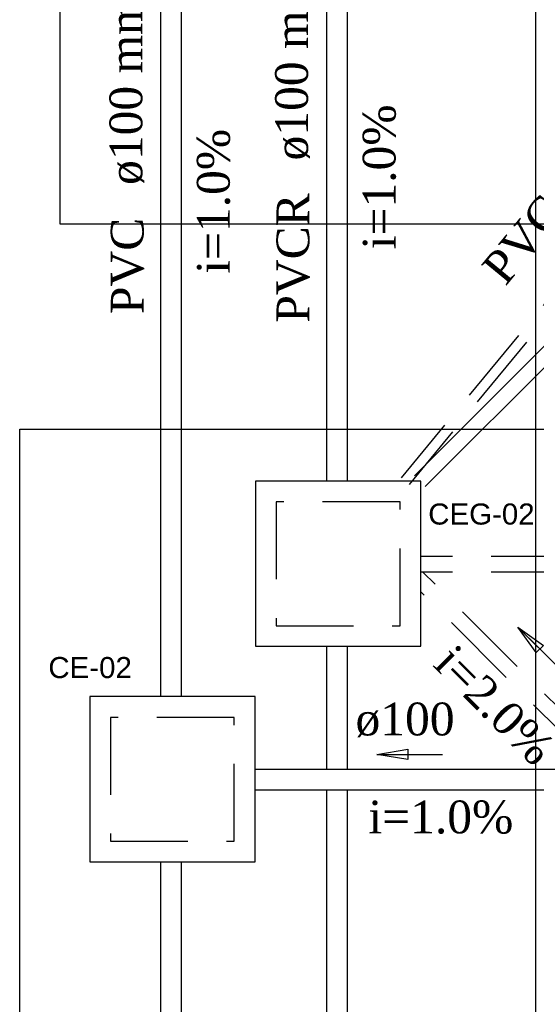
# Model space of a CAD drawing. Header units: millimetres. Extents: x 335 to 739279, y -1 to 84.
# Tile 15 of 244: x 349 to 352.34, y 27.61 to 33.97. Entities that reach past the tile are written whole.
import ezdxf

# ---------------------------------------------------------------- set-up
doc = ezdxf.new("R2010")
doc.units = ezdxf.units.MM
doc.header["$MEASUREMENT"] = 0
doc.linetypes.add('Dashed', pattern=[0.75, 0.5, -0.25])
for name, color, linetype, lineweight in [('Simbolos', 1, 'Continuous', 30), ('Simbolos_int', 1, 'Continuous', 30), ('TQ-Sentido tubo', 7, 'Continuous', 20), ('TQ-Seção tubo', 1, 'Continuous', 30), ('TQ-Textos tubo', 7, 'Continuous', 20)]:
    doc.layers.add(name, color=color, linetype=linetype, lineweight=lineweight)
doc.styles.add('Arial', font='arial.ttf')
doc.styles.add('TimesNewRoman', font='times.ttf')
doc.dimstyles.get("Standard").update_dxf_attribs({"dimtxt": 0.18, "dimasz": 0.18, "dimexe": 0.18, "dimexo": 0.0625, "dimgap": 0.09, "dimtad": 0, "dimtih": 1, "dimtoh": 1, "dimdec": 4, "dimzin": 0, "dimdsep": 46, "dimtxsty": 'Standard', "dimcen": 0.09, "dimadec": 0, "dimazin": 0, "dimtfac": 1, "dimtdec": 4, "dimtofl": 0, "dimtmove": 0, "dimatfit": 3, "dimfxl": 0, "dimtolj": 1, "dimtzin": 0, "dimarcsym": 0})

msp = doc.modelspace()

# ---------------------------------------------------------------- linework, layer by layer
at = {"color": 7}
msp.add_line((352.3298, 37.1039), (352.3298, 23.4719), dxfattribs=at)
at = {"color": 3}
for points in [[(362.7184, 32.6495), (349.2607, 32.6495), (349.2607, 38.3474), (362.7184, 38.3474)], [(365.3852, 27.2475), (348.9989, 27.2475), (348.9989, 31.3252), (365.3852, 31.3252)]]:
    msp.add_lwpolyline(points, close=True, dxfattribs=at)
at = {"layer": 'Simbolos', "color": 5, "linetype": 'Continuous'}
msp.add_lwpolyline([(350.5223, 29.9233), (351.5893, 29.9233), (351.5893, 30.9903), (350.5223, 30.9903), (350.5223, 29.9233)], close=True, dxfattribs=at)
at = {"layer": 'Simbolos', "linetype": 'Continuous'}
msp.add_lwpolyline([(349.4519, 28.5312), (350.5189, 28.5312), (350.5189, 29.5982), (349.4519, 29.5982), (349.4519, 28.5312)], close=True, dxfattribs=at)
at = {"layer": 'Simbolos_int', "color": 5, "linetype": 'Dashed'}
msp.add_lwpolyline([(350.6553, 30.0563), (351.4553, 30.0563), (351.4553, 30.8563), (350.6553, 30.8563), (350.6553, 30.0563)], close=True, dxfattribs=at)
at = {"layer": 'Simbolos_int', "linetype": 'Dashed'}
msp.add_lwpolyline([(349.5849, 28.6642), (350.3849, 28.6642), (350.3849, 29.4642), (349.5849, 29.4642), (349.5849, 28.6642)], close=True, dxfattribs=at)
at = {"layer": 'TQ-Seção tubo'}
for p, q in [((349.909, 36.0039), (349.9092, 29.5982)), ((350.0424, 36.0039), (350.0425, 29.5982)), ((352.7359, 29.1278), (350.5189, 29.1278)), ((352.8692, 28.9945), (350.5189, 28.9945)), ((349.9092, 28.5312), (349.9091, 20.2568)), ((350.0425, 28.5312), (350.0424, 20.2568))]:
    msp.add_line(p, q, dxfattribs=at)
at = {"layer": 'TQ-Seção tubo', "color": 5}
for p, q in [((350.9795, 34.9284), (350.9796, 30.9903)), ((351.1128, 34.9284), (351.1129, 30.9903)), ((352.7139, 32.1917), (351.5479, 31.0257)), ((352.7846, 32.1209), (351.6186, 30.955)), ((350.9796, 29.9233), (350.9796, 29.1278)), ((351.1129, 29.9233), (351.1129, 29.1278)), ((350.9796, 28.9945), (350.9795, 21.3212)), ((351.1129, 28.9945), (351.1128, 21.3212))]:
    msp.add_line(p, q, dxfattribs=at)
at = {"layer": 'TQ-Seção tubo', "linetype": 'Dashed'}
for p, q in [((353.6508, 33.6676), (351.4629, 31.0115)), ((353.7022, 33.6252), (351.5143, 30.9691)), ((354.7932, 30.5033), (351.5893, 30.5033)), ((354.7932, 30.4033), (351.5893, 30.4033)), ((353.2723, 28.7328), (351.6018, 30.4033)), ((353.2016, 28.6621), (351.5893, 30.2744))]:
    msp.add_line(p, q, dxfattribs=at)

# ---------------------------------------------------------------- texts
at = {"layer": 'Simbolos', "char_height": 0.13619, "attachment_point": 7, "line_spacing_factor": 0.798, "style": 'Arial'}
for s, insert, width in [('CEG-02', (351.6373, 30.7079), 1.5332), ('CE-02', (349.184, 29.7162), 1.203769)]:
    msp.add_mtext(s, dxfattribs=dict(at, insert=insert, width=width))
at = {"layer": 'TQ-Textos tubo', "char_height": 0.2118, "line_spacing_factor": 0.798, "style": 'TimesNewRoman'}
for s, insert, width, attachment_point, rotation in [('ø100 mm', (350.8739, 33.0619), 2.271208, 7, 90.00021), ('ø100 mm', (349.8039, 32.9039), 2.271208, 7, 90.00021), ('i=1.0%', (351.4309, 32.9559), 1.74329, 8, 90.00021), ('i=1.0%', (350.3599, 32.7979), 1.74329, 8, 90.00021), ('PVCR', (350.8739, 32.8499), 1.554748, 9, 90.00021), ('PVC', (352.5352, 32.7219), 1.157359, 9, 50.52342), ('PVC', (349.8039, 32.6919), 1.157359, 9, 90.00021), ('i=2.0%', (351.9892, 29.4656), 1.74329, 8, 314.99989)]:
    msp.add_mtext(s, dxfattribs=dict(at, insert=insert, width=width, attachment_point=attachment_point, rotation=rotation))
for s, insert, width, attachment_point in [('ø100', (351.1677, 29.3347), 1.195068, 7), ('i=1.0%', (351.719, 28.7107), 1.74329, 8)]:
    msp.add_mtext(s, dxfattribs=dict(at, insert=insert, width=width, attachment_point=attachment_point))

# ---------------------------------------------------------------- leaders
at = {"layer": 'TQ-Sentido tubo'}
for points in [[(352.2171, 30.0475), (352.5166, 29.748)], [(351.3059, 29.2253), (351.7295, 29.2253)]]:
    msp.add_leader(points, dimstyle='Standard', override={"dimasz": 0.2, "dimldrblk": 'CLOSED'}, dxfattribs=at)

doc.saveas('drawing.dxf')
